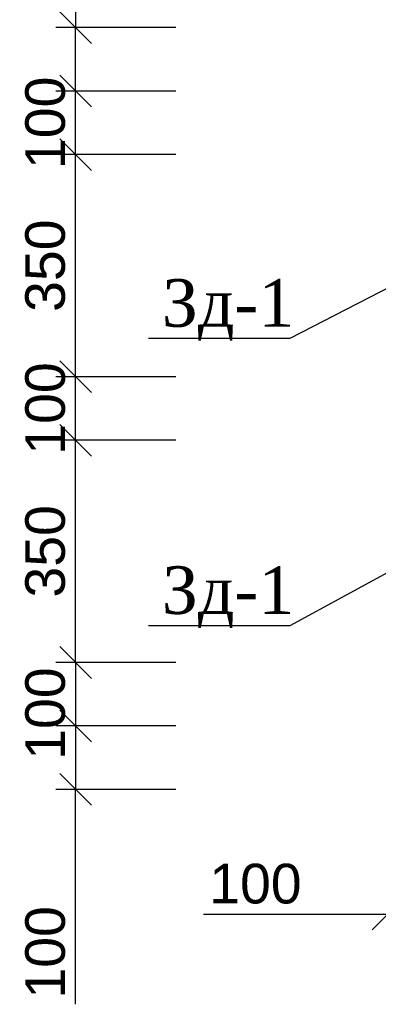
# Model space of a CAD drawing. Header units: millimetres. Extents: x 2063114 to 14983986, y -126020516 to 213791.
# Tile 168 of 256: x 2338372 to 2340633, y -1472577 to -1466373. Entities that reach past the tile are written whole.
import ezdxf

# ---------------------------------------------------------------- set-up
doc = ezdxf.new("R2010")
doc.units = ezdxf.units.MM
doc.layers.get('Defpoints').update_dxf_attribs({"color": 6, "lineweight": 35})
doc.styles.get("Standard").update_dxf_attribs({"font": 'arial.ttf'})
doc.styles.add('TIMES', font='times.ttf')
doc.dimstyles.new('25', dxfattribs={"dimscale": 100, "dimtxt": 2.5, "dimasz": 2, "dimexe": 1.25, "dimexo": 0.625, "dimtad": 1, "dimdec": 0, "dimlfac": 0.25, "dimtxsty": 'Standard', "dimblk": 'OBLIQUE', "dimcen": 2, "dimdle": 0.008, "dimclrd": 256, "dimclre": 256, "dimclrt": 256, "dimadec": 0, "dimazin": 0, "dimtfac": 1, "dimtdec": 0, "dimtmove": 1, "dimatfit": 2, "dimfxl": 1.25, "dimarcsym": 0})

# ---------------------------------------------------------------- blocks, each defined once
blk = doc.blocks.new('_Oblique')
at = {"color": 0, "linetype": 'ByBlock', "lineweight": -2}
blk.add_line((-0.5, -0.5), (0.5, 0.5), dxfattribs=at)
blk = doc.blocks.new('*D949')
at = {"lineweight": -2, "transparency": 16777216}
for p, q in [((2339356.9, -1470423.2), (2338598.9, -1470423.2)), ((2338723.9, -1470422.4), (2338723.9, -1470824)), ((2339356.9, -1470823.2), (2338598.9, -1470823.2))]:
    blk.add_line(p, q, dxfattribs=at)
at = {"layer": 'Defpoints', "color": 0, "lineweight": 30, "transparency": 16777216}
for p in [(2339419.4, -1470423.2), (2338723.9, -1470823.2), (2339419.4, -1470823.2)]:
    blk.add_point(p, dxfattribs=at)
at = {"lineweight": -2, "transparency": 16777216, "xscale": 200, "yscale": 200, "zscale": 200}
for p, rotation in [((2338723.9, -1470423.2), 90), ((2338723.9, -1470823.2), 270)]:
    blk.add_blockref('_Oblique', p, dxfattribs=dict(at, rotation=rotation))
at = {"transparency": 16777216, "insert": (2338533.7, -1470745.2), "char_height": 250, "attachment_point": 5, "rotation": 90}
blk.add_mtext('100', dxfattribs=at)
blk = doc.blocks.new('*D950')
at = {"lineweight": -2, "transparency": 16777216}
for p, q in [((2339356.9, -1469023.2), (2338598.9, -1469023.2)), ((2338723.9, -1470424), (2338723.9, -1469022.4)), ((2339356.9, -1470423.2), (2338598.9, -1470423.2))]:
    blk.add_line(p, q, dxfattribs=at)
at = {"layer": 'Defpoints', "color": 0, "lineweight": 30, "transparency": 16777216}
for p in [(2338723.9, -1469023.2), (2339419.4, -1469023.2), (2339419.4, -1470423.2)]:
    blk.add_point(p, dxfattribs=at)
at = {"lineweight": -2, "transparency": 16777216, "xscale": 200, "yscale": 200, "zscale": 200}
for p, rotation in [((2338723.9, -1469023.2), 90), ((2338723.9, -1470423.2), 270)]:
    blk.add_blockref('_Oblique', p, dxfattribs=dict(at, rotation=rotation))
at = {"transparency": 16777216, "insert": (2338533.6, -1469723.2), "char_height": 250, "attachment_point": 5, "rotation": 90}
blk.add_mtext('350', dxfattribs=at)
blk = doc.blocks.new('*D951')
at = {"lineweight": -2, "transparency": 16777216}
for p, q in [((2339356.9, -1468623.2), (2338598.9, -1468623.2)), ((2338723.9, -1469024), (2338723.9, -1468622.4)), ((2339356.9, -1469023.2), (2338598.9, -1469023.2))]:
    blk.add_line(p, q, dxfattribs=at)
at = {"layer": 'Defpoints', "color": 0, "lineweight": 30, "transparency": 16777216}
for p in [(2338723.9, -1468623.2), (2339419.4, -1468623.2), (2339419.4, -1469023.2)]:
    blk.add_point(p, dxfattribs=at)
at = {"lineweight": -2, "transparency": 16777216, "xscale": 200, "yscale": 200, "zscale": 200}
for p, rotation in [((2338723.9, -1468623.2), 90), ((2338723.9, -1469023.2), 270)]:
    blk.add_blockref('_Oblique', p, dxfattribs=dict(at, rotation=rotation))
at = {"transparency": 16777216, "insert": (2338533.7, -1468823.2), "char_height": 250, "attachment_point": 5, "rotation": 90}
blk.add_mtext('100', dxfattribs=at)
blk = doc.blocks.new('*D952')
at = {"lineweight": -2, "transparency": 16777216}
for p, q in [((2339356.9, -1467223.2), (2338598.9, -1467223.2)), ((2338723.9, -1468624), (2338723.9, -1467222.4)), ((2339356.9, -1468623.2), (2338598.9, -1468623.2))]:
    blk.add_line(p, q, dxfattribs=at)
at = {"layer": 'Defpoints', "color": 0, "lineweight": 30, "transparency": 16777216}
for p in [(2338723.9, -1467223.2), (2339419.4, -1467223.2), (2339419.4, -1468623.2)]:
    blk.add_point(p, dxfattribs=at)
at = {"lineweight": -2, "transparency": 16777216, "xscale": 200, "yscale": 200, "zscale": 200}
for p, rotation in [((2338723.9, -1467223.2), 90), ((2338723.9, -1468623.2), 270)]:
    blk.add_blockref('_Oblique', p, dxfattribs=dict(at, rotation=rotation))
at = {"transparency": 16777216, "insert": (2338533.6, -1467923.2), "char_height": 250, "attachment_point": 5, "rotation": 90}
blk.add_mtext('350', dxfattribs=at)
blk = doc.blocks.new('*D953')
at = {"lineweight": -2, "transparency": 16777216}
for p, q in [((2339356.9, -1466823.2), (2338598.9, -1466823.2)), ((2338723.9, -1467224), (2338723.9, -1466822.4)), ((2339356.9, -1467223.2), (2338598.9, -1467223.2))]:
    blk.add_line(p, q, dxfattribs=at)
at = {"layer": 'Defpoints', "color": 0, "lineweight": 30, "transparency": 16777216}
for p in [(2338723.9, -1466823.2), (2339419.4, -1466823.2), (2339419.4, -1467223.2)]:
    blk.add_point(p, dxfattribs=at)
at = {"lineweight": -2, "transparency": 16777216, "xscale": 200, "yscale": 200, "zscale": 200}
for p, rotation in [((2338723.9, -1466823.2), 90), ((2338723.9, -1467223.2), 270)]:
    blk.add_blockref('_Oblique', p, dxfattribs=dict(at, rotation=rotation))
at = {"transparency": 16777216, "insert": (2338533.7, -1467023.2), "char_height": 250, "attachment_point": 5, "rotation": 90}
blk.add_mtext('100', dxfattribs=at)
blk = doc.blocks.new('*D954')
at = {"lineweight": -2, "transparency": 16777216}
for p, q in [((2338723.9, -1465376.8), (2338723.9, -1466423.2)), ((2339356.9, -1466423.2), (2338598.9, -1466423.2)), ((2338723.9, -1466824), (2338723.9, -1466422.4)), ((2339356.9, -1466823.2), (2338598.9, -1466823.2))]:
    blk.add_line(p, q, dxfattribs=at)
at = {"layer": 'Defpoints', "color": 0, "lineweight": 30, "transparency": 16777216}
for p in [(2338723.9, -1466423.2), (2339419.4, -1466423.2), (2339419.4, -1466823.2)]:
    blk.add_point(p, dxfattribs=at)
at = {"lineweight": -2, "transparency": 16777216, "xscale": 200, "yscale": 200, "zscale": 200}
for p, rotation in [((2338723.9, -1466423.2), 90), ((2338723.9, -1466823.2), 270)]:
    blk.add_blockref('_Oblique', p, dxfattribs=dict(at, rotation=rotation))
at = {"transparency": 16777216, "insert": (2338533.7, -1465703.3), "char_height": 250, "attachment_point": 5, "rotation": 90}
blk.add_mtext('100', dxfattribs=at)
blk = doc.blocks.new('*D955')
at = {"lineweight": -2, "transparency": 16777216}
for p, q in [((2339356.9, -1470823.2), (2338598.9, -1470823.2)), ((2338723.9, -1470822.4), (2338723.9, -1471224)), ((2339356.9, -1471223.2), (2338598.9, -1471223.2)), ((2338723.9, -1472576.2), (2338723.9, -1471223.2))]:
    blk.add_line(p, q, dxfattribs=at)
at = {"layer": 'Defpoints', "color": 0, "lineweight": 30, "transparency": 16777216}
for p in [(2339419.4, -1470823.2), (2338723.9, -1471223.2), (2339419.4, -1471223.2)]:
    blk.add_point(p, dxfattribs=at)
at = {"lineweight": -2, "transparency": 16777216, "xscale": 200, "yscale": 200, "zscale": 200}
for p, rotation in [((2338723.9, -1470823.2), 90), ((2338723.9, -1471223.2), 270)]:
    blk.add_blockref('_Oblique', p, dxfattribs=dict(at, rotation=rotation))
at = {"transparency": 16777216, "insert": (2338533.7, -1472249.7), "char_height": 250, "attachment_point": 5, "rotation": 90}
blk.add_mtext('100', dxfattribs=at)
blk = doc.blocks.new('*D956')
at = {"lineweight": -2, "transparency": 16777216}
for p, q in [((2340694.9, -1471477.5), (2340694.9, -1472133.5)), ((2341094.9, -1471477.5), (2341094.9, -1472133.5)), ((2339531.7, -1472008.5), (2340694.9, -1472008.5)), ((2340694.1, -1472008.5), (2341095.7, -1472008.5))]:
    blk.add_line(p, q, dxfattribs=at)
at = {"layer": 'Defpoints', "color": 0, "lineweight": 30, "transparency": 16777216}
for p in [(2340694.9, -1471415), (2341094.9, -1471415), (2341094.9, -1472008.5)]:
    blk.add_point(p, dxfattribs=at)
at = {"lineweight": -2, "transparency": 16777216, "xscale": 200, "yscale": 200, "zscale": 200, "rotation": 180}
blk.add_blockref('_Oblique', (2340694.9, -1472008.5), dxfattribs=at)
at = {"lineweight": -2, "transparency": 16777216, "xscale": 200, "yscale": 200, "zscale": 200}
blk.add_blockref('_Oblique', (2341094.9, -1472008.5), dxfattribs=at)
at = {"transparency": 16777216, "insert": (2339858.1, -1471818.3), "char_height": 250, "attachment_point": 5}
blk.add_mtext('100', dxfattribs=at)

msp = doc.modelspace()

# ---------------------------------------------------------------- linework, layer by layer
for points in [[(2341494.8732, -1467650.30125), (2340074.92829, -1468382.93021), (2339184.60754, -1468382.93021)], [(2341494.8732, -1469419.7269), (2340074.92829, -1470192.22743), (2339184.60754, -1470192.22743)]]:
    msp.add_lwpolyline(points)

# ---------------------------------------------------------------- texts
at = {"color": 7, "char_height": 300, "width": 613.3821197, "attachment_point": 1, "style": 'TIMES'}
for insert in [(2339268.41572, -1468007.84086), (2339268.41572, -1469817.13808)]:
    msp.add_mtext('Зд-1', dxfattribs=dict(at, insert=insert))

# ---------------------------------------------------------------- dimensions: what is measured, and where the dimension line sits
for base, p1, p2, angle, picture, middle in [((2338723.86069, -1466423.24642), (2339419.36694, -1466823.24642), (2339419.36694, -1466423.24642), 90, '*D954', (2338723.86069, -1465703.32895)), ((2338723.86069, -1466823.24642), (2339419.36694, -1467223.24642), (2339419.36694, -1466823.24642), 90, '*D953', (2338723.86069, -1467023.24642)), ((2338723.86069, -1468623.24642), (2339419.36694, -1469023.24642), (2339419.36694, -1468623.24642), 90, '*D951', (2338723.86069, -1468823.24642)), ((2338723.86069, -1470823.24642), (2339419.36694, -1470423.24642), (2339419.36694, -1470823.24642), 90, '*D949', (2338723.86069, -1470745.21905)), ((2338723.86069, -1471223.24642), (2339419.36694, -1470823.24642), (2339419.36694, -1471223.24642), 270, '*D955', (2338777.42681, -1472249.74385))]:
    dim = msp.add_linear_dim(base=base, p1=p1, p2=p2, angle=angle, dimstyle='25')
    dim.commit()
    dim.dimension.update_dxf_attribs({"geometry": picture, "text_midpoint": middle, "dimtype": 160})
for base, p1, p2, picture, middle in [((2338723.86069, -1467223.24642), (2339419.36694, -1468623.24642), (2339419.36694, -1467223.24642), '*D952', (2338533.63217, -1467923.24642)), ((2338723.86069, -1469023.24642), (2339419.36694, -1470423.24642), (2339419.36694, -1469023.24642), '*D950', (2338533.63217, -1469723.24642))]:
    dim = msp.add_linear_dim(base=base, p1=p1, p2=p2, angle=90, dimstyle='25')
    dim.commit()
    dim.dimension.update_dxf_attribs({"geometry": picture, "text_midpoint": middle})
dim = msp.add_linear_dim(base=(2341094.8732, -1472008.48977), p1=(2340694.8732, -1471415.00892), p2=(2341094.8732, -1471415.00892), dimstyle='25')
dim.commit()
dim.dimension.update_dxf_attribs({"geometry": '*D956', "text_midpoint": (2339858.13636, -1472068.04717), "dimtype": 160})

doc.saveas('drawing.dxf')
